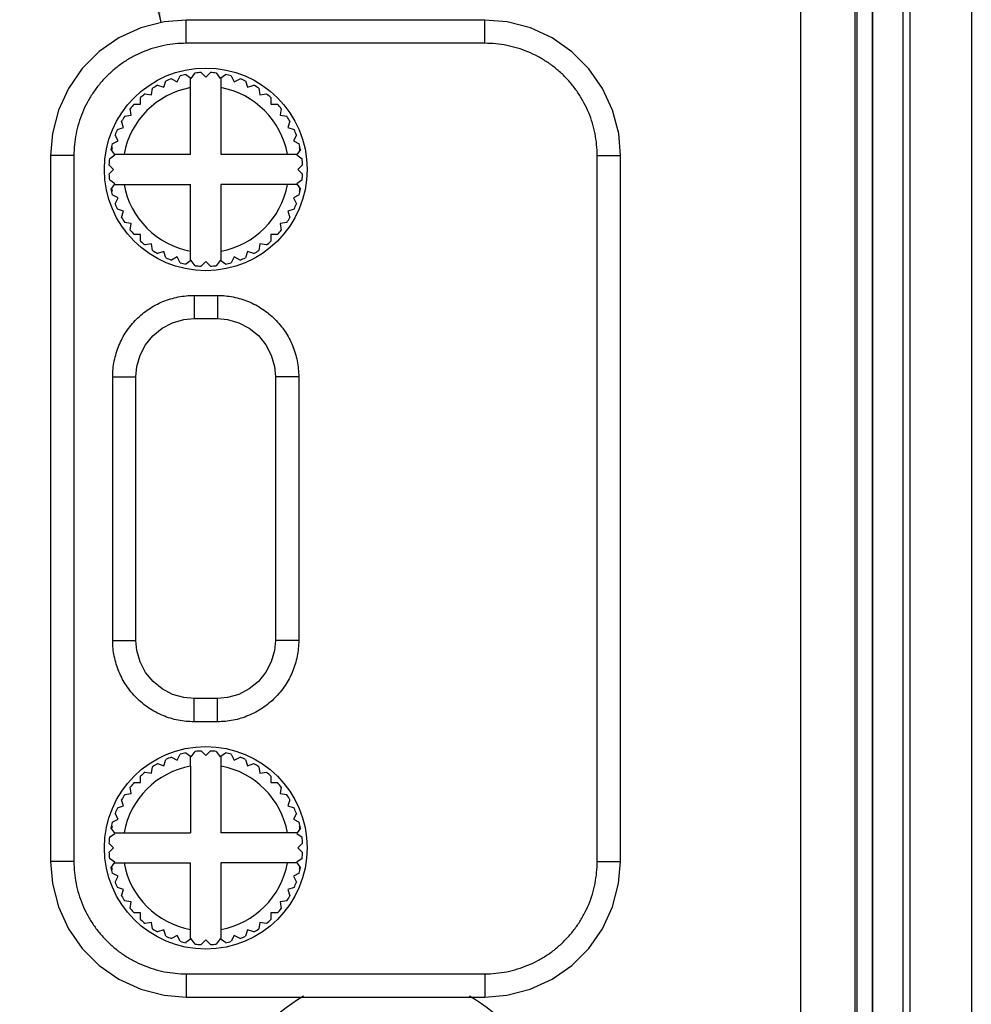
# Model space of a CAD drawing. Header units: inches. Extents: x 0 to 34, y 0 to 22.
# Tile 79 of 101: x 16.1 to 17.4, y 17 to 18.3. Entities that reach past the tile are written whole.
import ezdxf

# ---------------------------------------------------------------- set-up
doc = ezdxf.new("R2010")
doc.units = ezdxf.units.IN
doc.header["$LTSCALE"] = 1.87
doc.header["$MEASUREMENT"] = 0
doc.layers.get('0').update_dxf_attribs({"linetype": 'CONTINUOUS'})
for name, color, linetype in [('02___PRT_ALL_AXES', 7, 'CONTINUOUS'), ('DETAIL', 7, 'CONTINUOUS'), ('DIMENSIONS', 7, 'CONTINUOUS'), ('SD_DOOR', 7, 'CONTINUOUS')]:
    doc.layers.add(name, color=color, linetype=linetype)
doc.styles.get("Standard").update_dxf_attribs({"font": 'txt', "width": 0.8})
doc.dimstyles.new('DIMSTYLE_2', dxfattribs={"dimtxt": 0.125, "dimasz": 0.18, "dimexe": 0.125, "dimexo": 0.0625, "dimgap": 0.0625, "dimtad": 0, "dimtih": 1, "dimtoh": 1, "dimzin": 4, "dimdsep": 46, "dimtxsty": 'STANDARD', "dimblk": '_FILLED', "dimblk1": '_FILLED', "dimblk2": '_FILLED', "dimcen": 0.09, "dimazin": 1, "dimtp": 0.01, "dimtm": 0.01, "dimtfac": 1, "dimtofl": 0, "dimtmove": 0, "dimatfit": 3, "dimldrblk": '_FILLED', "dimfxl": 1, "dimtolj": 1, "dimtzin": 4, "dimarcsym": 0})
doc.dimstyles.get("Standard").update_dxf_attribs({"dimtxt": 0.125, "dimasz": 0.18, "dimexe": 0.125, "dimexo": 0.0625, "dimgap": 0.09, "dimtad": 0, "dimtih": 1, "dimtoh": 1, "dimzin": 4, "dimdsep": 46, "dimtxsty": 'STANDARD', "dimblk": '_FILLED', "dimblk1": '_FILLED', "dimblk2": '_FILLED', "dimcen": 0.09, "dimazin": 1, "dimtol": 1, "dimtp": 0.02, "dimtm": 0.02, "dimtfac": 1, "dimtofl": 0, "dimtmove": 0, "dimatfit": 3, "dimldrblk": '_FILLED', "dimfxl": 1, "dimtolj": 1, "dimtzin": 4, "dimarcsym": 0})

# ---------------------------------------------------------------- blocks, each defined once
blk = doc.blocks.new('_FILLED')
at = {"color": 0, "linetype": 'BYBLOCK'}
blk.add_solid([(0, 0), (-1, 0.1736), (-1, -0.1736)], dxfattribs=at)
blk = doc.blocks.new('*D22')
at = {"layer": 'DIMENSIONS', "color": 2, "linetype": 'CONTINUOUS'}
for p, q in [((12.4225, 17.2479), (12.305, 17.2479)), ((12.4225, 16.7334), (12.4225, 17.2479)), ((16.8544, 16.7334), (12.2975, 16.7334)), ((14.2376, 16.3968), (12.2975, 16.3968)), ((12.4225, 16.3968), (12.4225, 16.0368))]:
    blk.add_line(p, q, dxfattribs=at)
at = {"layer": 'DIMENSIONS', "color": 2, "linetype": 'CONTINUOUS', "xscale": 0.18, "yscale": 0.18, "zscale": 0.18}
for p, rotation in [((12.4225, 16.7334), 270), ((12.4225, 16.3968), 90)]:
    blk.add_blockref('_FILLED', p, dxfattribs=dict(at, rotation=rotation))
at = {"layer": 'DIMENSIONS', "color": 2, "linetype": 'CONTINUOUS', "insert": (12.2425, 17.3104), "char_height": 0.125, "width": 0.925, "attachment_point": 3, "line_spacing_factor": 0.9}
blk.add_mtext('.34{\\ftxt.shx;\\W1.000000;\\H0.125000; }[8.6]', dxfattribs=at)

msp = doc.modelspace()

# ---------------------------------------------------------------- linework, layer by layer
at = {"color": 7, "linetype": 'CONTINUOUS'}
for p, q in [((17.2883, 16.93), (17.2883, 19.7435)), ((17.3671, 19.7435), (17.3671, 16.8155)), ((17.2195, 19.6874), (17.2195, 16.9136)), ((17.2392, 19.6874), (17.2392, 16.9333)), ((17.2396, 19.6878), (17.2396, 16.9329)), ((17.2789, 19.6878), (17.2789, 16.9313))]:
    msp.add_line(p, q, dxfattribs=at)
at = {"color": 3, "linetype": 'CONTINUOUS'}
msp.add_arc((16.6127, 16.8592), 0.2154, 119.768, 60.232, dxfattribs=at)
at = {"layer": '02___PRT_ALL_AXES', "color": 3, "linetype": 'CONTINUOUS'}
for p, q in [((17.1467, 19.6562), (17.1467, 16.9312)), ((17.2167, 19.6562), (17.2167, 16.9312))]:
    msp.add_line(p, q, dxfattribs=at)
at = {"layer": 'SD_DOOR', "color": 7, "linetype": 'CONTINUOUS'}
for p, q in [((16.3543, 18.2753), (16.3543, 18.3053)), ((16.7396, 18.3053), (16.3543, 18.3053)), ((16.7396, 18.2753), (16.7396, 18.3053)), ((16.7396, 18.2753), (16.3543, 18.2753)), ((16.3609, 18.2301), (16.3659, 18.237)), ((16.3735, 18.2376), (16.3795, 18.2316)), ((16.3795, 18.2316), (16.3855, 18.2376)), ((16.3931, 18.237), (16.3981, 18.2301)), ((16.3255, 18.2186), (16.3281, 18.2267)), ((16.3352, 18.2296), (16.3427, 18.2258)), ((16.3427, 18.2258), (16.3466, 18.2333)), ((16.354, 18.2351), (16.36, 18.2308)), ((16.36, 18.1322), (16.36, 18.2308)), ((16.36, 18.2308), (16.3609, 18.2301)), ((16.3981, 18.2301), (16.399, 18.2308)), ((16.399, 18.2308), (16.4049, 18.2351)), ((16.399, 18.2308), (16.399, 18.1322)), ((16.4123, 18.2333), (16.4162, 18.2258)), ((16.4162, 18.2258), (16.4238, 18.2296)), ((16.4308, 18.2267), (16.4334, 18.2186)), ((16.3012, 18.2102), (16.3096, 18.2089)), ((16.3096, 18.2089), (16.3109, 18.2173)), ((16.3174, 18.2213), (16.3255, 18.2186)), ((16.4334, 18.2186), (16.4415, 18.2213)), ((16.448, 18.2173), (16.4493, 18.2089)), ((16.4493, 18.2089), (16.4577, 18.2102)), ((16.2954, 18.1968), (16.2954, 18.2053)), ((16.4635, 18.2053), (16.4635, 18.1968)), ((16.2833, 18.1826), (16.282, 18.191)), ((16.2869, 18.1968), (16.2954, 18.1968)), ((16.4635, 18.1968), (16.472, 18.1968)), ((16.477, 18.191), (16.4756, 18.1826)), ((16.2736, 18.1667), (16.2709, 18.1748)), ((16.2749, 18.1813), (16.2833, 18.1826)), ((16.4756, 18.1826), (16.484, 18.1813)), ((16.488, 18.1748), (16.4854, 18.1667)), ((16.2655, 18.1641), (16.2736, 18.1667)), ((16.4854, 18.1667), (16.4934, 18.1641)), ((16.2589, 18.1456), (16.2664, 18.1495)), ((16.2664, 18.1495), (16.2626, 18.157)), ((16.4964, 18.157), (16.4925, 18.1495)), ((16.4925, 18.1495), (16.5001, 18.1456)), ((16.2571, 18.1382), (16.2614, 18.1322)), ((16.2587, 18.1407), (16.2576, 18.1407)), ((16.5018, 18.1382), (16.4975, 18.1322)), ((16.5013, 18.1407), (16.5003, 18.1407)), ((16.1794, 18.1304), (16.1794, 17.2201)), ((16.2094, 18.1304), (16.1794, 18.1304)), ((16.2094, 18.1304), (16.2094, 17.2201)), ((16.2552, 18.1263), (16.2621, 18.1313)), ((16.2621, 18.1313), (16.2614, 18.1322)), ((16.2614, 18.1322), (16.36, 18.1322)), ((16.399, 18.1322), (16.4975, 18.1322)), ((16.4975, 18.1322), (16.4969, 18.1313)), ((16.4969, 18.1313), (16.5037, 18.1263)), ((16.8845, 17.2201), (16.8845, 18.1304)), ((16.8845, 18.1304), (16.9145, 18.1304)), ((16.9145, 17.2201), (16.9145, 18.1304)), ((16.2606, 18.1127), (16.2546, 18.1187)), ((16.2546, 18.1067), (16.2606, 18.1127)), ((16.5043, 18.1187), (16.4983, 18.1127)), ((16.4983, 18.1127), (16.5043, 18.1067)), ((16.2621, 18.0941), (16.2552, 18.0991)), ((16.5037, 18.0991), (16.4969, 18.0941)), ((16.2614, 18.0932), (16.2571, 18.0873)), ((16.2576, 18.0847), (16.2587, 18.0847)), ((16.2614, 18.0932), (16.2621, 18.0941)), ((16.2614, 18.0932), (16.36, 18.0932)), ((16.36, 17.9947), (16.36, 18.0932)), ((16.399, 18.0932), (16.399, 17.9947)), ((16.4975, 18.0932), (16.399, 18.0932)), ((16.4969, 18.0941), (16.4975, 18.0932)), ((16.4975, 18.0932), (16.5018, 18.0873)), ((16.5003, 18.0847), (16.5013, 18.0847)), ((16.2664, 18.076), (16.2589, 18.0799)), ((16.2626, 18.0684), (16.2664, 18.076)), ((16.5001, 18.0799), (16.4925, 18.076)), ((16.4925, 18.076), (16.4964, 18.0684)), ((16.2736, 18.0588), (16.2655, 18.0614)), ((16.2709, 18.0507), (16.2736, 18.0588)), ((16.4934, 18.0614), (16.4854, 18.0588)), ((16.4854, 18.0588), (16.488, 18.0507)), ((16.2833, 18.0429), (16.2749, 18.0442)), ((16.282, 18.0345), (16.2833, 18.0429)), ((16.484, 18.0442), (16.4756, 18.0429)), ((16.4756, 18.0429), (16.477, 18.0345)), ((16.2954, 18.0287), (16.2869, 18.0287)), ((16.2954, 18.0202), (16.2954, 18.0287)), ((16.4635, 18.0287), (16.4635, 18.0202)), ((16.472, 18.0287), (16.4635, 18.0287)), ((16.3096, 18.0166), (16.3012, 18.0152)), ((16.3109, 18.0082), (16.3096, 18.0166)), ((16.3255, 18.0068), (16.3174, 18.0042)), ((16.3281, 17.9988), (16.3255, 18.0068)), ((16.4334, 18.0068), (16.4308, 17.9988)), ((16.4415, 18.0042), (16.4334, 18.0068)), ((16.4493, 18.0166), (16.448, 18.0082)), ((16.4577, 18.0152), (16.4493, 18.0166)), ((16.3427, 17.9997), (16.3352, 17.9958)), ((16.3466, 17.9921), (16.3427, 17.9997)), ((16.36, 17.9947), (16.354, 17.9904)), ((16.3609, 17.9953), (16.36, 17.9947)), ((16.3659, 17.9885), (16.3609, 17.9953)), ((16.3981, 17.9953), (16.3931, 17.9885)), ((16.399, 17.9947), (16.3981, 17.9953)), ((16.4049, 17.9904), (16.399, 17.9947)), ((16.4162, 17.9997), (16.4123, 17.9921)), ((16.4238, 17.9958), (16.4162, 17.9997)), ((16.3795, 17.9939), (16.3735, 17.9879)), ((16.3855, 17.9879), (16.3795, 17.9939)), ((16.3644, 17.9502), (16.3644, 17.9202)), ((16.3644, 17.9502), (16.3945, 17.9502)), ((16.3945, 17.9502), (16.3945, 17.9202)), ((16.3644, 17.9202), (16.3945, 17.9202)), ((16.2595, 17.5052), (16.2595, 17.8453)), ((16.2595, 17.8453), (16.2895, 17.8453)), ((16.2895, 17.5052), (16.2895, 17.8453)), ((16.4694, 17.8453), (16.4694, 17.5052)), ((16.4994, 17.8453), (16.4694, 17.8453)), ((16.4994, 17.8453), (16.4994, 17.5052)), ((16.2595, 17.5052), (16.2895, 17.5052)), ((16.4994, 17.5052), (16.4694, 17.5052)), ((16.3644, 17.4003), (16.3644, 17.4303)), ((16.3945, 17.4303), (16.3644, 17.4303)), ((16.3945, 17.4003), (16.3945, 17.4303)), ((16.3945, 17.4003), (16.3644, 17.4003)), ((16.354, 17.3601), (16.36, 17.3558)), ((16.3609, 17.3551), (16.3659, 17.362)), ((16.3735, 17.3626), (16.3795, 17.3566)), ((16.3795, 17.3566), (16.3855, 17.3626)), ((16.3931, 17.362), (16.3981, 17.3551)), ((16.399, 17.3558), (16.4049, 17.3601)), ((16.3255, 17.3436), (16.3281, 17.3517)), ((16.3352, 17.3546), (16.3427, 17.3508)), ((16.3427, 17.3508), (16.3466, 17.3583)), ((16.36, 17.3558), (16.3609, 17.3551)), ((16.36, 17.3431), (16.36, 17.3558)), ((16.3981, 17.3551), (16.399, 17.3558)), ((16.399, 17.3558), (16.399, 17.3431)), ((16.4123, 17.3583), (16.4162, 17.3508)), ((16.4162, 17.3508), (16.4238, 17.3546)), ((16.4308, 17.3517), (16.4334, 17.3436)), ((16.3012, 17.3352), (16.3096, 17.3339)), ((16.3096, 17.3339), (16.3109, 17.3423)), ((16.3174, 17.3463), (16.3255, 17.3436)), ((16.36, 17.3431), (16.36, 17.2572)), ((16.399, 17.3431), (16.399, 17.2572)), ((16.4334, 17.3436), (16.4415, 17.3463)), ((16.448, 17.3423), (16.4493, 17.3339)), ((16.4493, 17.3339), (16.4577, 17.3352)), ((16.2869, 17.3218), (16.2954, 17.3218)), ((16.2954, 17.3218), (16.2954, 17.3303)), ((16.4635, 17.3303), (16.4635, 17.3218)), ((16.4635, 17.3218), (16.472, 17.3218)), ((16.2833, 17.3076), (16.282, 17.316)), ((16.477, 17.316), (16.4756, 17.3076)), ((16.2736, 17.2917), (16.2709, 17.2998)), ((16.2749, 17.3063), (16.2833, 17.3076)), ((16.4756, 17.3076), (16.484, 17.3063)), ((16.488, 17.2998), (16.4854, 17.2917)), ((16.2655, 17.2891), (16.2736, 17.2917)), ((16.4854, 17.2917), (16.4934, 17.2891)), ((16.2589, 17.2706), (16.2664, 17.2745)), ((16.2664, 17.2745), (16.2626, 17.282)), ((16.4964, 17.282), (16.4925, 17.2745)), ((16.4925, 17.2745), (16.5001, 17.2706)), ((16.2571, 17.2632), (16.2621, 17.2563)), ((16.2587, 17.2657), (16.2576, 17.2657)), ((16.5018, 17.2632), (16.4975, 17.2572)), ((16.5013, 17.2657), (16.5003, 17.2657)), ((16.2552, 17.2513), (16.2621, 17.2563)), ((16.2614, 17.2572), (16.36, 17.2572)), ((16.4975, 17.2572), (16.399, 17.2572)), ((16.4975, 17.2572), (16.4969, 17.2563)), ((16.4969, 17.2563), (16.5037, 17.2513)), ((16.2606, 17.2377), (16.2546, 17.2437)), ((16.2546, 17.2317), (16.2606, 17.2377)), ((16.5043, 17.2437), (16.4983, 17.2377)), ((16.4983, 17.2377), (16.5043, 17.2317)), ((16.2094, 17.2201), (16.1794, 17.2201)), ((16.2621, 17.2191), (16.2552, 17.2241)), ((16.5037, 17.2241), (16.4969, 17.2191)), ((16.8845, 17.2201), (16.9145, 17.2201)), ((16.2614, 17.2182), (16.2571, 17.2123)), ((16.2576, 17.2097), (16.2587, 17.2097)), ((16.2614, 17.2182), (16.2621, 17.2191)), ((16.2614, 17.2182), (16.36, 17.2182)), ((16.36, 17.1197), (16.36, 17.2182)), ((16.399, 17.2182), (16.399, 17.1197)), ((16.4975, 17.2182), (16.399, 17.2182)), ((16.5018, 17.2123), (16.4969, 17.2191)), ((16.5003, 17.2097), (16.5013, 17.2097)), ((16.2664, 17.201), (16.2589, 17.2049)), ((16.2626, 17.1934), (16.2664, 17.201)), ((16.5001, 17.2049), (16.4925, 17.201)), ((16.4925, 17.201), (16.4964, 17.1934)), ((16.2736, 17.1838), (16.2655, 17.1864)), ((16.2709, 17.1757), (16.2736, 17.1838)), ((16.4934, 17.1864), (16.4854, 17.1838)), ((16.4854, 17.1838), (16.488, 17.1757)), ((16.2833, 17.1679), (16.2749, 17.1692)), ((16.484, 17.1692), (16.4756, 17.1679)), ((16.282, 17.1595), (16.2833, 17.1679)), ((16.4756, 17.1679), (16.477, 17.1595)), ((16.2954, 17.1537), (16.2869, 17.1537)), ((16.2954, 17.1452), (16.2954, 17.1537)), ((16.4635, 17.1537), (16.4635, 17.1452)), ((16.472, 17.1537), (16.4635, 17.1537)), ((16.3096, 17.1416), (16.3012, 17.1402)), ((16.3109, 17.1332), (16.3096, 17.1416)), ((16.3255, 17.1318), (16.3174, 17.1292)), ((16.3281, 17.1238), (16.3255, 17.1318)), ((16.4334, 17.1318), (16.4308, 17.1238)), ((16.4415, 17.1292), (16.4334, 17.1318)), ((16.4493, 17.1416), (16.448, 17.1332)), ((16.4577, 17.1402), (16.4493, 17.1416)), ((16.3427, 17.1247), (16.3352, 17.1208)), ((16.3466, 17.1171), (16.3427, 17.1247)), ((16.36, 17.1197), (16.354, 17.1154)), ((16.3609, 17.1203), (16.36, 17.1197)), ((16.3659, 17.1135), (16.3609, 17.1203)), ((16.3795, 17.1189), (16.3735, 17.1129)), ((16.3855, 17.1129), (16.3795, 17.1189)), ((16.3981, 17.1203), (16.3931, 17.1135)), ((16.4049, 17.1154), (16.3981, 17.1203)), ((16.4162, 17.1247), (16.4123, 17.1171)), ((16.4238, 17.1208), (16.4162, 17.1247)), ((16.3543, 17.0752), (16.3543, 17.0452)), ((16.3543, 17.0752), (16.7396, 17.0752)), ((16.7396, 17.0752), (16.7396, 17.0452)), ((16.3543, 17.0452), (16.7396, 17.0452))]:
    msp.add_line(p, q, dxfattribs=at)
for points in [[(16.3543, 18.3053), (16.3259, 18.303), (16.2958, 18.2952), (16.2676, 18.2823), (16.2422, 18.2646), (16.2202, 18.2427), (16.2025, 18.2172), (16.1895, 18.189), (16.1818, 18.159), (16.1794, 18.1304)], [(16.9145, 18.1304), (16.9122, 18.1588), (16.9044, 18.1889), (16.8915, 18.2171), (16.8738, 18.2425), (16.8519, 18.2645), (16.8264, 18.2822), (16.7983, 18.2951), (16.7682, 18.3029), (16.7396, 18.3053)], [(16.2895, 17.8453), (16.2906, 17.8583), (16.2948, 17.8729), (16.3018, 17.8864), (16.3114, 17.8982), (16.3231, 17.9078), (16.3366, 17.9148), (16.3512, 17.919), (16.3644, 17.9202)], [(16.3945, 17.9202), (16.4075, 17.919), (16.4221, 17.9149), (16.4356, 17.9079), (16.4474, 17.8983), (16.457, 17.8865), (16.4641, 17.8731), (16.4682, 17.8585), (16.4694, 17.8453)], [(16.3644, 17.4303), (16.3514, 17.4314), (16.3368, 17.4356), (16.3233, 17.4426), (16.3115, 17.4522), (16.3019, 17.4639), (16.2948, 17.4774), (16.2907, 17.492), (16.2895, 17.5052)], [(16.4694, 17.5052), (16.4683, 17.4922), (16.4641, 17.4775), (16.4571, 17.4641), (16.4475, 17.4523), (16.4357, 17.4427), (16.4223, 17.4356), (16.4077, 17.4314), (16.3945, 17.4303)], [(16.1794, 17.2201), (16.1817, 17.1917), (16.1895, 17.1616), (16.2024, 17.1334), (16.2201, 17.1079), (16.242, 17.086), (16.2675, 17.0683), (16.2956, 17.0553), (16.3257, 17.0475), (16.3543, 17.0452)], [(16.7396, 17.0452), (16.768, 17.0475), (16.7981, 17.0552), (16.8263, 17.0682), (16.8517, 17.0859), (16.8737, 17.1078), (16.8914, 17.1332), (16.9044, 17.1614), (16.9121, 17.1915), (16.9145, 17.2201)]]:
    msp.add_lwpolyline(points, dxfattribs=at)
for centre in [(16.3795, 18.1127), (16.3795, 17.2377)]:
    msp.add_circle(centre, 0.1307, dxfattribs=at)
for centre, radius, start, end in [((16.3795, 18.1127), 0.125, 92.7513, 96.2487), ((16.3795, 18.1127), 0.125, 83.7513, 87.2487), ((16.3795, 18.1127), 0.125, 110.7513, 114.2487), ((16.3795, 18.1127), 0.125, 101.7513, 105.2487), ((16.3795, 18.1127), 0.125, 74.7513, 78.2487), ((16.3795, 18.1127), 0.125, 65.7513, 69.2487), ((16.3795, 18.1127), 0.1072, 100.4849, 169.5151), ((16.3795, 18.1127), 0.125, 128.7513, 132.2487), ((16.3795, 18.1127), 0.125, 119.7513, 123.2487), ((16.3795, 18.1127), 0.1072, 10.4849, 79.5151), ((16.3795, 18.1127), 0.125, 56.7513, 60.2487), ((16.3795, 18.1127), 0.125, 47.7513, 51.2487), ((16.3795, 18.1127), 0.125, 137.7513, 141.2487), ((16.3795, 18.1127), 0.125, 38.7513, 42.2487), ((16.3795, 18.1127), 0.125, 146.7513, 150.2487), ((16.3795, 18.1127), 0.125, 29.7513, 33.2487), ((16.3795, 18.1127), 0.125, 155.7513, 159.2487), ((16.3795, 18.1127), 0.125, 20.7513, 24.2487), ((16.3795, 18.1127), 0.125, 164.7513, 168.2487), ((16.3795, 18.1127), 0.124, 166.9493, 168.6713), ((16.3795, 18.1127), 0.125, 11.7513, 15.2487), ((16.3795, 18.1127), 0.124, 11.3287, 13.0507), ((16.3795, 18.1127), 0.125, 173.7513, 177.2487), ((16.3795, 18.1127), 0.125, 2.7513, 6.2487), ((16.3795, 18.1127), 0.125, 182.7513, 186.2487), ((16.3795, 18.1127), 0.125, 353.7513, 357.2487), ((16.3795, 18.1127), 0.125, 191.7513, 195.2487), ((16.3795, 18.1127), 0.124, 191.3287, 193.0507), ((16.3795, 18.1127), 0.1072, 190.4849, 259.5151), ((16.3795, 18.1127), 0.1072, 280.4849, 349.5151), ((16.3795, 18.1127), 0.125, 344.7513, 348.2487), ((16.3795, 18.1127), 0.124, 346.9493, 348.6713), ((16.3795, 18.1127), 0.125, 200.7513, 204.2487), ((16.3795, 18.1127), 0.125, 335.7513, 339.2487), ((16.3795, 18.1127), 0.125, 209.7513, 213.2487), ((16.3795, 18.1127), 0.125, 326.7513, 330.2487), ((16.3795, 18.1127), 0.125, 218.7513, 222.2487), ((16.3795, 18.1127), 0.125, 317.7513, 321.2487), ((16.3795, 18.1127), 0.125, 227.7513, 231.2487), ((16.3795, 18.1127), 0.125, 308.7513, 312.2487), ((16.3795, 18.1127), 0.125, 236.7513, 240.2487), ((16.3795, 18.1127), 0.125, 299.7513, 303.2487), ((16.3795, 18.1127), 0.125, 245.7513, 249.2487), ((16.3795, 18.1127), 0.125, 290.7513, 294.2487), ((16.3795, 18.1127), 0.125, 254.7513, 258.2487), ((16.3795, 18.1127), 0.125, 263.7513, 267.2487), ((16.3795, 18.1127), 0.125, 272.7513, 276.2487), ((16.3795, 18.1127), 0.125, 281.7513, 285.2487), ((16.3795, 17.2377), 0.125, 101.7513, 105.2487), ((16.3795, 17.2377), 0.125, 92.7513, 96.2487), ((16.3795, 17.2377), 0.125, 83.7513, 87.2487), ((16.3795, 17.2377), 0.125, 74.7513, 78.2487), ((16.3795, 17.2377), 0.125, 110.7513, 114.2487), ((16.3795, 17.2377), 0.125, 65.7513, 69.2487), ((16.3795, 17.2377), 0.1072, 100.4849, 169.5151), ((16.3795, 17.2377), 0.125, 128.7513, 132.2487), ((16.3795, 17.2377), 0.125, 119.7513, 123.2487), ((16.3795, 17.2377), 0.1072, 10.4849, 79.5151), ((16.3795, 17.2377), 0.125, 56.7513, 60.2487), ((16.3795, 17.2377), 0.125, 47.7513, 51.2487), ((16.3795, 17.2377), 0.125, 137.7513, 141.2487), ((16.3795, 17.2377), 0.125, 38.7513, 42.2487), ((16.3795, 17.2377), 0.125, 146.7513, 150.2487), ((16.3795, 17.2377), 0.125, 29.7513, 33.2487), ((16.3795, 17.2377), 0.125, 155.7513, 159.2487), ((16.3795, 17.2377), 0.125, 20.7513, 24.2487), ((16.3795, 17.2377), 0.125, 164.7513, 168.2487), ((16.3795, 17.2377), 0.125, 11.7513, 15.2487), ((16.3795, 17.2377), 0.124, 166.9493, 168.6713), ((16.3795, 17.2377), 0.124, 11.3287, 13.0507), ((16.3795, 17.2377), 0.125, 173.7513, 177.2487), ((16.3795, 17.2377), 0.125, 2.7513, 6.2487), ((16.3795, 17.2377), 0.125, 182.7513, 186.2487), ((16.3795, 17.2377), 0.125, 353.7513, 357.2487), ((16.3795, 17.2377), 0.125, 191.7513, 195.2487), ((16.3795, 17.2377), 0.124, 191.3287, 193.0507), ((16.3795, 17.2377), 0.1072, 190.4849, 259.5151), ((16.3795, 17.2377), 0.1072, 280.4849, 349.5151), ((16.3795, 17.2377), 0.125, 344.7513, 348.2487), ((16.3795, 17.2377), 0.124, 346.9493, 348.6713), ((16.3795, 17.2377), 0.125, 200.7513, 204.2487), ((16.3795, 17.2377), 0.125, 335.7513, 339.2487), ((16.3795, 17.2377), 0.125, 209.7513, 213.2487), ((16.3795, 17.2377), 0.125, 326.7513, 330.2487), ((16.3795, 17.2377), 0.125, 218.7513, 222.2487), ((16.3795, 17.2377), 0.125, 317.7513, 321.2487), ((16.3795, 17.2377), 0.125, 227.7513, 231.2487), ((16.3795, 17.2377), 0.125, 308.7513, 312.2487), ((16.3795, 17.2377), 0.125, 236.7513, 240.2487), ((16.3795, 17.2377), 0.125, 299.7513, 303.2487), ((16.3795, 17.2377), 0.125, 245.7513, 249.2487), ((16.3795, 17.2377), 0.125, 290.7513, 294.2487), ((16.3795, 17.2377), 0.125, 254.7513, 258.2487), ((16.3795, 17.2377), 0.125, 263.7513, 267.2487), ((16.3795, 17.2377), 0.125, 272.7513, 276.2487), ((16.3795, 17.2377), 0.125, 281.7513, 285.2487)]:
    msp.add_arc(centre, radius, start, end, dxfattribs=at)
for points, knots in [([(16.3543, 18.2753), (16.3496, 18.2753), (16.3401, 18.2748), (16.326, 18.2727), (16.3122, 18.2693), (16.2988, 18.2645), (16.2859, 18.2584), (16.2737, 18.2511), (16.2622, 18.2426), (16.2517, 18.233), (16.2421, 18.2225), (16.2336, 18.211), (16.2263, 18.1988), (16.2202, 18.1859), (16.2154, 18.1725), (16.212, 18.1587), (16.2099, 18.1446), (16.2094, 18.1351), (16.2094, 18.1304)], [0, 0, 0, 0, 0.062504, 0.125005, 0.187506, 0.250004, 0.312503, 0.375002, 0.437501, 0.5, 0.562499, 0.624998, 0.687496, 0.749995, 0.812494, 0.874994, 0.937496, 1, 1, 1, 1]), ([(16.8845, 18.1304), (16.8845, 18.1351), (16.884, 18.1446), (16.8819, 18.1587), (16.8785, 18.1725), (16.8737, 18.1859), (16.8676, 18.1988), (16.8603, 18.211), (16.8518, 18.2225), (16.8422, 18.233), (16.8317, 18.2426), (16.8202, 18.2511), (16.808, 18.2584), (16.7951, 18.2645), (16.7817, 18.2693), (16.7679, 18.2727), (16.7538, 18.2748), (16.7443, 18.2753), (16.7396, 18.2753)], [0, 0, 0, 0, 0.062504, 0.125005, 0.187506, 0.250004, 0.312503, 0.375002, 0.437501, 0.5, 0.562499, 0.624998, 0.687496, 0.749995, 0.812494, 0.874994, 0.937496, 1, 1, 1, 1]), ([(16.2595, 17.8453), (16.2595, 17.8487), (16.2598, 17.8556), (16.2613, 17.8658), (16.2639, 17.8758), (16.2673, 17.8855), (16.2717, 17.8948), (16.277, 17.9036), (16.2832, 17.9119), (16.2901, 17.9196), (16.2977, 17.9265), (16.306, 17.9326), (16.3149, 17.938), (16.3242, 17.9424), (16.3339, 17.9458), (16.3439, 17.9483), (16.3541, 17.9498), (16.361, 17.9502), (16.3644, 17.9502)], [0, 0, 0, 0, 0.062479, 0.125001, 0.187502, 0.249998, 0.312499, 0.375, 0.4375, 0.5, 0.5625, 0.625, 0.687501, 0.750002, 0.812498, 0.874998, 0.937521, 1, 1, 1, 1]), ([(16.3945, 17.9502), (16.3979, 17.9502), (16.4048, 17.9498), (16.415, 17.9483), (16.425, 17.9458), (16.4347, 17.9424), (16.444, 17.938), (16.4529, 17.9326), (16.4612, 17.9265), (16.4688, 17.9196), (16.4757, 17.9119), (16.4819, 17.9036), (16.4872, 17.8948), (16.4916, 17.8855), (16.4951, 17.8758), (16.4976, 17.8658), (16.4991, 17.8556), (16.4994, 17.8487), (16.4994, 17.8453)], [0, 0, 0, 0, 0.062479, 0.125002, 0.187502, 0.249998, 0.312499, 0.375, 0.4375, 0.5, 0.5625, 0.625, 0.687501, 0.750002, 0.812498, 0.874999, 0.937521, 1, 1, 1, 1]), ([(16.3644, 17.4003), (16.361, 17.4003), (16.3541, 17.4006), (16.3439, 17.4021), (16.3339, 17.4046), (16.3242, 17.4081), (16.3149, 17.4125), (16.306, 17.4178), (16.2977, 17.424), (16.2901, 17.4309), (16.2832, 17.4385), (16.277, 17.4468), (16.2717, 17.4557), (16.2673, 17.465), (16.2639, 17.4747), (16.2613, 17.4847), (16.2598, 17.4949), (16.2595, 17.5018), (16.2595, 17.5052)], [0, 0, 0, 0, 0.062479, 0.125002, 0.187502, 0.249998, 0.312499, 0.375, 0.4375, 0.5, 0.5625, 0.625, 0.687501, 0.750002, 0.812498, 0.874999, 0.937521, 1, 1, 1, 1]), ([(16.4994, 17.5052), (16.4994, 17.5018), (16.4991, 17.4949), (16.4976, 17.4847), (16.4951, 17.4747), (16.4916, 17.465), (16.4872, 17.4557), (16.4819, 17.4468), (16.4757, 17.4385), (16.4688, 17.4309), (16.4612, 17.424), (16.4529, 17.4178), (16.444, 17.4125), (16.4347, 17.4081), (16.425, 17.4046), (16.415, 17.4021), (16.4048, 17.4006), (16.3979, 17.4003), (16.3945, 17.4003)], [0, 0, 0, 0, 0.062479, 0.125002, 0.187502, 0.249998, 0.312499, 0.375, 0.4375, 0.5, 0.5625, 0.625, 0.687501, 0.750002, 0.812498, 0.874999, 0.937521, 1, 1, 1, 1]), ([(16.2094, 17.2201), (16.2094, 17.2154), (16.2099, 17.2059), (16.212, 17.1918), (16.2154, 17.178), (16.2202, 17.1645), (16.2263, 17.1517), (16.2336, 17.1395), (16.2421, 17.128), (16.2517, 17.1175), (16.2622, 17.1079), (16.2737, 17.0994), (16.2859, 17.0921), (16.2988, 17.086), (16.3122, 17.0812), (16.326, 17.0777), (16.3401, 17.0757), (16.3496, 17.0752), (16.3543, 17.0752)], [0, 0, 0, 0, 0.062504, 0.125005, 0.187506, 0.250004, 0.312503, 0.375002, 0.437501, 0.5, 0.562499, 0.624998, 0.687496, 0.749995, 0.812494, 0.874994, 0.937496, 1, 1, 1, 1]), ([(16.7396, 17.0752), (16.7443, 17.0752), (16.7538, 17.0757), (16.7679, 17.0777), (16.7817, 17.0812), (16.7951, 17.086), (16.808, 17.0921), (16.8202, 17.0994), (16.8317, 17.1079), (16.8422, 17.1175), (16.8518, 17.128), (16.8603, 17.1395), (16.8676, 17.1517), (16.8737, 17.1645), (16.8785, 17.178), (16.8819, 17.1918), (16.884, 17.2059), (16.8845, 17.2154), (16.8845, 17.2201)], [0, 0, 0, 0, 0.062504, 0.125005, 0.187506, 0.250004, 0.312503, 0.375002, 0.437501, 0.5, 0.562499, 0.624998, 0.687496, 0.749995, 0.812494, 0.874994, 0.937496, 1, 1, 1, 1])]:
    msp.add_open_spline(points, degree=3, knots=knots, dxfattribs=at)

# ---------------------------------------------------------------- dimensions: what is measured, and where the dimension line sits
at = {"layer": 'DIMENSIONS', "color": 2, "linetype": 'CONTINUOUS'}
dim = msp.add_linear_dim(base=(12.4225, 16.3968), p1=(16.9169, 16.7334), p2=(14.3001, 16.3968), angle=270, dimstyle='DIMSTYLE_2', dxfattribs=at)
dim.commit()
dim.dimension.update_dxf_attribs({"geometry": '*D22', "text_midpoint": (11.78, 17.2479), "dimtype": 160})

# ---------------------------------------------------------------- leaders
at = {"layer": 'DETAIL', "color": 2, "linetype": 'CONTINUOUS'}
msp.add_leader([(16.3218, 18.3022), (15.9032, 20.3657), (15.7232, 20.3657)], dimstyle='STANDARD', override={"dimtad": 0}, dxfattribs=at)

doc.saveas('drawing.dxf')
